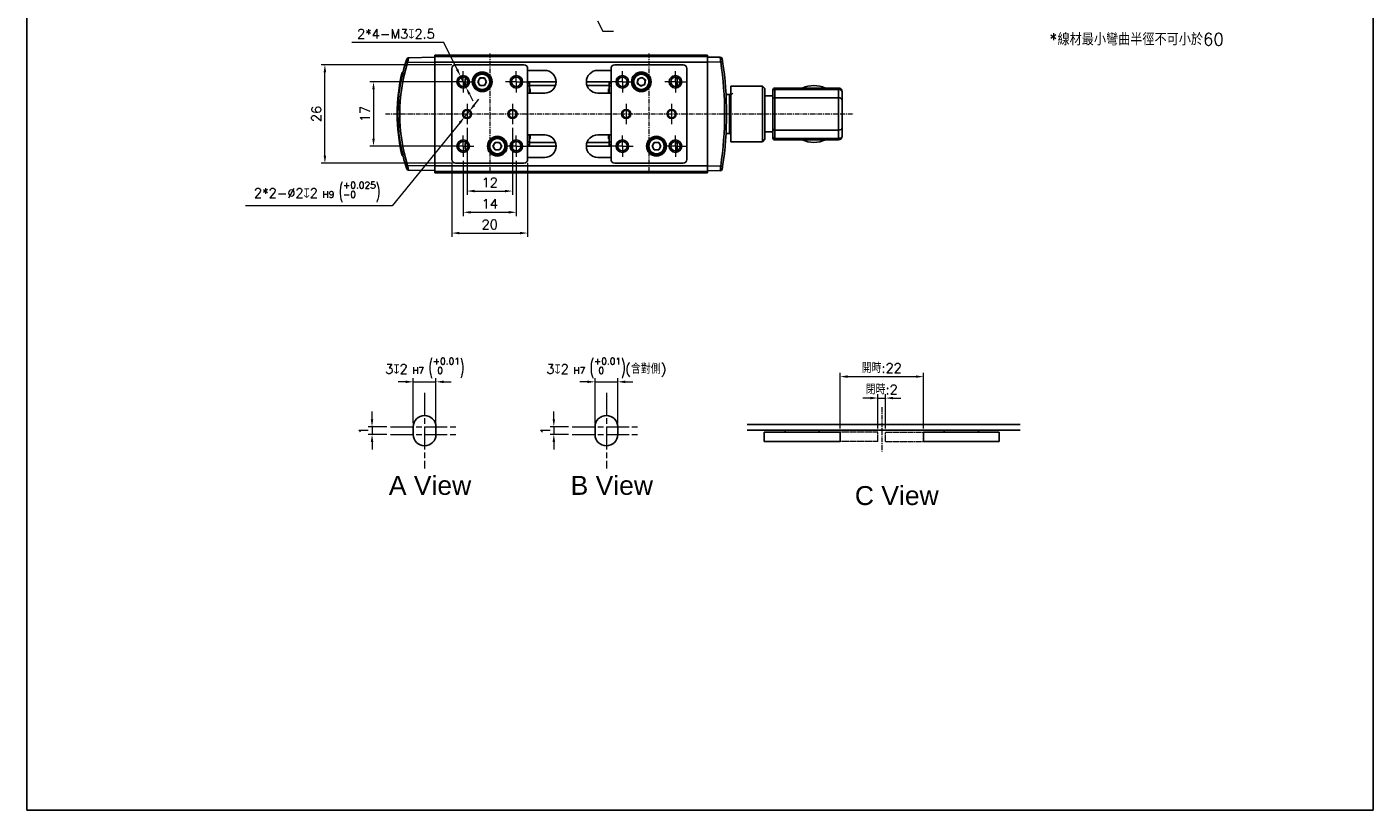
# Model space of a CAD drawing. Header units: inches. Extents: x 0 to 5655, y -2263 to 1330.
# Tile 151 of 239: x 3579 to 3934, y 0 to 207. Entities that reach past the tile are written whole.
import ezdxf

# ---------------------------------------------------------------- set-up
doc = ezdxf.new("R2010")
doc.units = ezdxf.units.IN
doc.header["$MEASUREMENT"] = 0
for name, pattern in [('AM_ISO08W050x2', [9, 6, -0.75, 1.5, -0.75]), ('CENTER', [2, 1.25, -0.25, 0.25, -0.25]), ('HIDDEN', [0.375, 0.25, -0.125]), ('SLD-實線', [0])]:
    doc.linetypes.add(name, pattern=pattern)
for name, color, linetype, lineweight in [('AM_4', 3, 'Continuous', 15), ('AM_5', 3, 'Continuous', 15), ('AM_7', 4, 'CENTER', 15), ('AM_8', 1, 'Continuous', 15)]:
    doc.layers.add(name, color=color, linetype=linetype, lineweight=lineweight)
doc.layers.add('中繼線', color=7, linetype='Continuous')
doc.styles.get("Standard").update_dxf_attribs({"font": 'arial.ttf'})
doc.styles.add('尺寸標註', font='romans.shx', dxfattribs={"bigfont": 'CHINESET.SHX'})
doc.dimstyles.new('複本 CNS2-1$0', dxfattribs={"dimtxt": 2.5, "dimasz": 2, "dimexe": 1, "dimexo": 1, "dimgap": 1, "dimtad": 1, "dimtoh": 1, "dimdsep": 46, "dimtxsty": '尺寸標註', "dimcen": 0, "dimclrd": 2, "dimclre": 2, "dimclrt": 3, "dimadec": 0, "dimazin": 2, "dimtp": 0.1, "dimtm": 0.1, "dimtfac": 0.71, "dimtmove": 0, "dimatfit": 0, "dimfxl": 0, "dimlwd": 13, "dimlwe": 13, "dimarcsym": 0})
doc.dimstyles.new('複本 CNS2-1$3', dxfattribs={"dimtxt": 2.5, "dimasz": 2, "dimexe": 1, "dimexo": 1, "dimgap": 1, "dimtad": 1, "dimtoh": 1, "dimdsep": 46, "dimtxsty": '尺寸標註', "dimcen": 0, "dimclrd": 2, "dimclre": 2, "dimclrt": 3, "dimadec": 0, "dimazin": 2, "dimtp": 0.1, "dimtm": 0.1, "dimtfac": 0.71, "dimtmove": 0, "dimatfit": 0, "dimfxl": 0, "dimlwd": 13, "dimlwe": 13, "dimarcsym": 0})

# ---------------------------------------------------------------- blocks, each defined once
blk = doc.blocks.new('*D613')
at = {"layer": 'AM_5', "color": 2, "lineweight": 13}
for p, q in [((3692.99, 192.23), (3669.32, 192.23)), ((3670.32, 190.23), (3670.32, 177.23)), ((3692.99, 175.23), (3669.32, 175.23))]:
    blk.add_line(p, q, dxfattribs=at)
at = {"layer": 'AM_5', "color": 2}
for points in [[(3669.99, 190.23), (3670.65, 190.23), (3670.32, 192.23)], [(3669.99, 177.23), (3670.65, 177.23), (3670.32, 175.23)]]:
    blk.add_solid(points, dxfattribs=at)
at = {"layer": 'Defpoints', "color": 0}
for p in [(3693.99, 192.23), (3670.32, 175.23), (3693.99, 175.23)]:
    blk.add_point(p, dxfattribs=at)
at = {"layer": 'AM_5', "color": 3, "insert": (3668.07, 183.73), "char_height": 2.5, "attachment_point": 5, "rotation": 90, "style": '尺寸標註'}
blk.add_mtext('17', dxfattribs=at)
blk = doc.blocks.new('*D589')
at = {"layer": 'AM_5', "color": 2, "lineweight": 13}
for p, q in [((3690.99, 196.73), (3656.48, 196.73)), ((3657.48, 172.73), (3657.48, 194.73)), ((3690.99, 170.73), (3656.48, 170.73))]:
    blk.add_line(p, q, dxfattribs=at)
at = {"layer": 'AM_5', "color": 2}
for points in [[(3657.15, 194.73), (3657.82, 194.73), (3657.48, 196.73)], [(3657.15, 172.73), (3657.82, 172.73), (3657.48, 170.73)]]:
    blk.add_solid(points, dxfattribs=at)
at = {"layer": 'Defpoints', "color": 0}
for p in [(3657.48, 196.73), (3691.99, 196.73), (3691.99, 170.73)]:
    blk.add_point(p, dxfattribs=at)
at = {"layer": 'AM_5', "color": 3, "insert": (3655.23, 183.73), "char_height": 2.5, "attachment_point": 5, "rotation": 90, "style": '尺寸標註'}
blk.add_mtext('26', dxfattribs=at)
blk = doc.blocks.new('*D590')
at = {"layer": 'AM_5', "color": 2, "lineweight": 13}
for p, q in [((3688.84, 202.62), (3664.63, 202.62)), ((3692.37, 195.5), (3688.84, 202.62)), ((3694.72, 190.75), (3693.26, 193.7)), ((3695.61, 188.95), (3696.5, 187.16))]:
    blk.add_line(p, q, dxfattribs=at)
at = {"layer": 'AM_5', "color": 2}
for points in [[(3692.67, 195.64), (3692.07, 195.35), (3693.26, 193.7)], [(3695.91, 189.1), (3695.31, 188.81), (3694.72, 190.75)]]:
    blk.add_solid(points, dxfattribs=at)
at = {"layer": 'Defpoints', "color": 0}
for p in [(3693.26, 193.7), (3694.72, 190.75)]:
    blk.add_point(p, dxfattribs=at)
at = {"layer": 'AM_5', "color": 3, "insert": (3676.23, 204.87), "char_height": 2.5, "attachment_point": 5, "style": '尺寸標註'}
blk.add_mtext('2*4-M3{\\Famgdt;x}2.5', dxfattribs=at)
blk = doc.blocks.new('*D591')
at = {"layer": 'AM_5', "color": 2, "lineweight": 13}
for p, q in [((3696.89, 186.05), (3698.15, 187.6)), ((3693.1, 181.4), (3675.25, 159.46)), ((3695.62, 184.5), (3694.36, 182.95)), ((3675.25, 159.46), (3636.51, 159.46))]:
    blk.add_line(p, q, dxfattribs=at)
at = {"layer": 'AM_5', "color": 2}
for points in [[(3696.63, 186.26), (3697.14, 185.84), (3695.62, 184.5)], [(3692.84, 181.61), (3693.36, 181.19), (3694.36, 182.95)]]:
    blk.add_solid(points, dxfattribs=at)
at = {"layer": 'Defpoints', "color": 0}
for p in [(3694.36, 182.95), (3695.62, 184.5)]:
    blk.add_point(p, dxfattribs=at)
at = {"layer": 'AM_5', "color": 3, "insert": (3655.38, 163.13), "char_height": 2.5, "attachment_point": 5, "style": '尺寸標註'}
blk.add_mtext('2*2-∅2{\\Famgdt;x}2{}{\\H0.7x;\\C3; H9 {\\H2x;\\W0.5;(}\\S+0.025^ -0;{\\H2x;\\W0.5;)}}', dxfattribs=at)
blk = doc.blocks.new('*D592')
at = {"layer": 'AM_5', "color": 2, "lineweight": 13}
for p, q in [((3694.99, 180.03), (3694.99, 162.38)), ((3706.99, 180.03), (3706.99, 162.38)), ((3696.99, 163.38), (3704.99, 163.38))]:
    blk.add_line(p, q, dxfattribs=at)
at = {"layer": 'AM_5', "color": 2}
for points in [[(3696.99, 163.71), (3696.99, 163.04), (3694.99, 163.38)], [(3704.99, 163.71), (3704.99, 163.04), (3706.99, 163.38)]]:
    blk.add_solid(points, dxfattribs=at)
at = {"layer": 'Defpoints', "color": 0}
for p in [(3694.99, 181.03), (3706.99, 181.03), (3706.99, 163.38)]:
    blk.add_point(p, dxfattribs=at)
at = {"layer": 'AM_5', "color": 3, "insert": (3700.99, 165.63), "char_height": 2.5, "attachment_point": 5, "style": '尺寸標註'}
blk.add_mtext('12', dxfattribs=at)
blk = doc.blocks.new('*D593')
at = {"layer": 'AM_5', "color": 2, "lineweight": 13}
for p, q in [((3693.99, 171.39), (3693.99, 156.78)), ((3707.99, 171.39), (3707.99, 156.78)), ((3695.99, 157.78), (3705.99, 157.78))]:
    blk.add_line(p, q, dxfattribs=at)
at = {"layer": 'AM_5', "color": 2}
for points in [[(3695.99, 158.11), (3695.99, 157.44), (3693.99, 157.78)], [(3705.99, 158.11), (3705.99, 157.44), (3707.99, 157.78)]]:
    blk.add_solid(points, dxfattribs=at)
at = {"layer": 'Defpoints', "color": 0}
for p in [(3693.99, 172.39), (3707.99, 172.39), (3707.99, 157.78)]:
    blk.add_point(p, dxfattribs=at)
at = {"layer": 'AM_5', "color": 3, "insert": (3700.99, 160.03), "char_height": 2.5, "attachment_point": 5, "style": '尺寸標註'}
blk.add_mtext('14', dxfattribs=at)
blk = doc.blocks.new('*D594')
at = {"layer": 'AM_5', "color": 2, "lineweight": 13}
for p, q in [((3690.99, 170.73), (3690.99, 151.29)), ((3710.99, 170.73), (3710.99, 151.29)), ((3692.99, 152.29), (3708.99, 152.29))]:
    blk.add_line(p, q, dxfattribs=at)
at = {"layer": 'AM_5', "color": 2}
for points in [[(3692.99, 152.62), (3692.99, 151.96), (3690.99, 152.29)], [(3708.99, 152.62), (3708.99, 151.96), (3710.99, 152.29)]]:
    blk.add_solid(points, dxfattribs=at)
at = {"layer": 'Defpoints', "color": 0}
for p in [(3690.99, 171.73), (3710.99, 171.73), (3710.99, 152.29)]:
    blk.add_point(p, dxfattribs=at)
at = {"layer": 'AM_5', "color": 3, "insert": (3700.99, 154.54), "char_height": 2.5, "attachment_point": 5, "style": '尺寸標註'}
blk.add_mtext('20', dxfattribs=at)
blk = doc.blocks.new('90度接頭-下視')
for p, q in [((0, -7.35), (0, 7.35)), ((0, 7.35), (8.34, 7.35)), ((8.34, 7.35), (8.34, -7.35)), ((9, 6.69), (8.34, 7.35)), ((9, -6.69), (9, 6.69)), ((9, 4.75), (11.1, 4.75)), ((11.1, 6.35), (11.1, 6.16)), ((11.1, 3.96), (11.1, 6.16)), ((11.1, 2.1), (11.1, 3.96)), ((11.6, 6.85), (28.4, 6.85)), ((11.6, 6.47), (11.6, 6.85)), ((11.6, 6.47), (28.4, 6.47)), ((11.6, 6.47), (11.6, 4.27)), ((11.6, 4.27), (28.4, 4.27)), ((11.6, 4.27), (11.6, -4.27)), ((28.4, 6.85), (28.4, 6.47)), ((28.4, 6.47), (28.4, 4.27)), ((28.4, -4.27), (28.4, 4.27)), ((29.4, 5.85), (29.4, 3.65)), ((29.4, 1.93), (29.4, 3.65)), ((11.1, 2.1), (11.1, 1.06)), ((11.1, 0), (11.1, 1.06)), ((11.1, 0), (11.1, -1.06)), ((29.4, 1.93), (29.4, 0.98)), ((29.4, 0), (29.4, 0.98)), ((11.1, -2.1), (11.1, -1.06)), ((11.1, -2.1), (11.1, -3.96)), ((29.4, 0), (29.4, -0.98)), ((29.4, -1.93), (29.4, -0.98)), ((29.4, -1.93), (29.4, -3.65)), ((9, -6.69), (8.34, -7.35)), ((9, -4.75), (11.1, -4.75)), ((11.1, -6.16), (11.1, -3.96)), ((11.1, -6.35), (11.1, -6.16)), ((11.6, -6.47), (11.6, -4.27)), ((11.6, -4.27), (28.4, -4.27)), ((28.4, -6.47), (11.6, -6.47)), ((11.6, -6.85), (11.6, -6.47)), ((11.6, -6.85), (28.4, -6.85)), ((28.4, -4.27), (28.4, -6.47)), ((28.4, -6.47), (28.4, -6.85)), ((29.4, -3.65), (29.4, -5.85)), ((0, -7.35), (8.34, -7.35))]:
    blk.add_line(p, q)
for centre, radius, start, end in [((21.9, 0), 7.5, 65.9701, 114.0299), ((11.6, 6.35), 0.5, 90, 180), ((28.4, 5.85), 1, 0, 90), ((11.6, -6.35), 0.5, 180, 270), ((21.9, 0), 7.5, 245.9701, 294.0299), ((28.4, -5.85), 1, 270, 0)]:
    blk.add_arc(centre, radius, start, end)
for centre, major_axis, start_param, end_param in [((11.6, 6.16), (-0.5, 0), 4.712389, 6.283185), ((11.6, 3.96), (-0.5, 0), 4.712389, 6.283185), ((28.4, 5.85), (1, 0), 0, 1.570796), ((28.4, 3.65), (1, 0), 0, 1.570796), ((11.6, -3.96), (-0.5, 0), 0, 1.570796), ((11.6, -6.16), (-0.5, 0), 0, 1.570796), ((28.4, -3.65), (1, 0), 4.712389, 6.283185)]:
    blk.add_ellipse(centre, major_axis=major_axis, ratio=0.623265, start_param=start_param, end_param=end_param)
blk.add_open_spline([(29.4, -5.85), (29.4, -5.9), (29.39, -5.95), (29.37, -5.99), (29.37, -6.01), (29.36, -6.03), (29.35, -6.05), (29.34, -6.05), (29.34, -6.06), (29.34, -6.07), (29.33, -6.07), (29.33, -6.08), (29.33, -6.08), (29.33, -6.08), (29.33, -6.08), (29.32, -6.09), (29.3, -6.13), (29.26, -6.17), (29.22, -6.2), (29.2, -6.22), (29.19, -6.24), (29.17, -6.25), (29.16, -6.26), (29.15, -6.26), (29.14, -6.27), (29.13, -6.27), (29.13, -6.28), (29.12, -6.28), (29.12, -6.28), (29.12, -6.28), (29.11, -6.29), (29.11, -6.29), (29.11, -6.29), (29.11, -6.29), (29, -6.36), (28.87, -6.4), (28.76, -6.43), (28.64, -6.46), (28.52, -6.47), (28.4, -6.47)], degree=3, knots=[0, 0, 0, 0, 0.125, 0.125, 0.125, 0.1875, 0.1875, 0.1875, 0.21875, 0.21875, 0.21875, 0.234375, 0.234375, 0.234375, 0.25, 0.25, 0.25, 0.375, 0.375, 0.375, 0.4375, 0.4375, 0.4375, 0.46875, 0.46875, 0.46875, 0.484375, 0.484375, 0.484375, 0.492187, 0.492187, 0.492187, 0.5, 0.5, 0.5, 0.75, 0.75, 0.75, 1, 1, 1, 1])
blk = doc.blocks.new('*D572')
at = {"layer": 'AM_5', "color": 2, "lineweight": 13}
for p, q in [((3669.92, 103.16), (3669.92, 105.16)), ((3673.79, 101.16), (3668.92, 101.16)), ((3669.92, 101.16), (3669.92, 99.16)), ((3673.79, 99.16), (3668.92, 99.16)), ((3669.92, 97.16), (3669.92, 95.16))]:
    blk.add_line(p, q, dxfattribs=at)
at = {"layer": 'AM_5', "color": 2}
for points in [[(3669.59, 103.16), (3670.26, 103.16), (3669.92, 101.16)], [(3669.59, 97.16), (3670.26, 97.16), (3669.92, 99.16)]]:
    blk.add_solid(points, dxfattribs=at)
at = {"layer": 'Defpoints', "color": 0}
for p in [(3674.79, 101.16), (3669.92, 99.16), (3674.79, 99.16)]:
    blk.add_point(p, dxfattribs=at)
at = {"layer": 'AM_5', "color": 3, "insert": (3667.67, 100.16), "char_height": 2.5, "attachment_point": 5, "rotation": 90, "style": '尺寸標註'}
blk.add_mtext('1', dxfattribs=at)
blk = doc.blocks.new('*D573')
at = {"layer": 'AM_5', "color": 2, "lineweight": 13}
for p, q in [((3680.79, 102.16), (3680.79, 114.03)), ((3686.79, 102.16), (3686.79, 114.03)), ((3678.79, 113.03), (3676.79, 113.03)), ((3680.79, 113.03), (3686.79, 113.03)), ((3688.79, 113.03), (3690.79, 113.03))]:
    blk.add_line(p, q, dxfattribs=at)
at = {"layer": 'AM_5', "color": 2}
for points in [[(3678.79, 113.36), (3678.79, 112.69), (3680.79, 113.03)], [(3688.79, 113.36), (3688.79, 112.69), (3686.79, 113.03)]]:
    blk.add_solid(points, dxfattribs=at)
at = {"layer": 'Defpoints', "color": 0}
for p in [(3686.79, 113.03), (3680.79, 101.16), (3686.79, 101.16)]:
    blk.add_point(p, dxfattribs=at)
at = {"layer": 'AM_5', "color": 3, "insert": (3683.79, 116.69), "char_height": 2.5, "attachment_point": 5, "style": '尺寸標註'}
blk.add_mtext('3{\\Famgdt;x}2{}{\\H0.7x;\\C3; H7 {\\H2x;\\W0.5;(}\\S+0.01^  0;{\\H2x;\\W0.5;)}}', dxfattribs=at)
blk = doc.blocks.new('*D574')
at = {"layer": 'AM_5', "color": 2, "lineweight": 13}
for p, q in [((3717.9, 103.16), (3717.9, 105.16)), ((3721.77, 101.16), (3716.9, 101.16)), ((3717.9, 101.16), (3717.9, 99.16)), ((3721.77, 99.16), (3716.9, 99.16)), ((3717.9, 97.16), (3717.9, 95.16))]:
    blk.add_line(p, q, dxfattribs=at)
at = {"layer": 'AM_5', "color": 2}
for points in [[(3717.57, 103.16), (3718.23, 103.16), (3717.9, 101.16)], [(3717.57, 97.16), (3718.23, 97.16), (3717.9, 99.16)]]:
    blk.add_solid(points, dxfattribs=at)
at = {"layer": 'Defpoints', "color": 0}
for p in [(3722.77, 101.16), (3717.9, 99.16), (3722.77, 99.16)]:
    blk.add_point(p, dxfattribs=at)
at = {"layer": 'AM_5', "color": 3, "insert": (3715.65, 100.16), "char_height": 2.5, "attachment_point": 5, "rotation": 90, "style": '尺寸標註'}
blk.add_mtext('1', dxfattribs=at)
blk = doc.blocks.new('*D575')
at = {"layer": 'AM_5', "color": 2, "lineweight": 13}
for p, q in [((3728.77, 102.16), (3728.77, 114.03)), ((3734.77, 102.16), (3734.77, 114.03)), ((3726.77, 113.03), (3724.77, 113.03)), ((3728.77, 113.03), (3734.77, 113.03)), ((3736.77, 113.03), (3738.77, 113.03))]:
    blk.add_line(p, q, dxfattribs=at)
at = {"layer": 'AM_5', "color": 2}
for points in [[(3726.77, 113.36), (3726.77, 112.69), (3728.77, 113.03)], [(3736.77, 113.36), (3736.77, 112.69), (3734.77, 113.03)]]:
    blk.add_solid(points, dxfattribs=at)
at = {"layer": 'Defpoints', "color": 0}
for p in [(3734.77, 113.03), (3728.77, 101.16), (3734.77, 101.16)]:
    blk.add_point(p, dxfattribs=at)
at = {"layer": 'AM_5', "color": 3, "insert": (3731.77, 116.69), "char_height": 2.5, "attachment_point": 5, "style": '尺寸標註'}
blk.add_mtext('3{\\Famgdt;x}2{}{\\H0.7x;\\C3; H7 {\\H2x;\\W0.5;(}\\S+0.01^  0;{\\H2x;\\W0.5;)}}(含對側)', dxfattribs=at)
blk = doc.blocks.new('*D576')
at = {"layer": 'AM_5', "color": 2, "lineweight": 13}
for p, q in [((3793.44, 100.74), (3793.44, 115.4)), ((3795.44, 114.4), (3813.44, 114.4)), ((3815.44, 100.74), (3815.44, 115.4))]:
    blk.add_line(p, q, dxfattribs=at)
at = {"layer": 'AM_5', "color": 2}
for points in [[(3795.44, 114.74), (3795.44, 114.07), (3793.44, 114.4)], [(3813.44, 114.74), (3813.44, 114.07), (3815.44, 114.4)]]:
    blk.add_solid(points, dxfattribs=at)
at = {"layer": 'Defpoints', "color": 0}
for p in [(3815.44, 114.4), (3793.44, 99.74), (3815.44, 99.74)]:
    blk.add_point(p, dxfattribs=at)
at = {"layer": 'AM_5', "color": 3, "insert": (3804.44, 116.65), "char_height": 2.5, "attachment_point": 5, "style": '尺寸標註'}
blk.add_mtext('開時:22', dxfattribs=at)
blk = doc.blocks.new('*D577')
at = {"layer": 'AM_5', "color": 2, "lineweight": 13}
for p, q in [((3801.44, 108.74), (3799.44, 108.74)), ((3803.44, 100.74), (3803.44, 109.74)), ((3803.44, 108.74), (3805.44, 108.74)), ((3805.44, 100.74), (3805.44, 109.74)), ((3807.44, 108.74), (3809.44, 108.74))]:
    blk.add_line(p, q, dxfattribs=at)
at = {"layer": 'AM_5', "color": 2}
for points in [[(3801.44, 109.08), (3801.44, 108.41), (3803.44, 108.74)], [(3807.44, 109.08), (3807.44, 108.41), (3805.44, 108.74)]]:
    blk.add_solid(points, dxfattribs=at)
at = {"layer": 'Defpoints', "color": 0}
for p in [(3805.44, 108.74), (3803.44, 99.74), (3805.44, 99.74)]:
    blk.add_point(p, dxfattribs=at)
at = {"layer": 'AM_5', "color": 3, "insert": (3804.44, 110.99), "char_height": 2.5, "attachment_point": 5, "style": '尺寸標註'}
blk.add_mtext('閉時:2', dxfattribs=at)

msp = doc.modelspace()

# ---------------------------------------------------------------- linework, layer by layer
at = {"color": 7, "linetype": 'SLD-實線', "lineweight": 25}
for p, q in [((3686.492, 199.226), (3758.492, 199.226)), ((3686.492, 198.926), (3686.492, 199.226)), ((3687.092, 199.126), (3687.092, 198.926)), ((3687.092, 199.126), (3690.892, 199.126)), ((3690.892, 198.926), (3690.892, 199.126)), ((3754.092, 199.126), (3754.092, 198.926)), ((3754.092, 199.126), (3757.892, 199.126)), ((3757.892, 198.926), (3757.892, 199.126)), ((3758.492, 198.926), (3758.492, 199.226)), ((3686.492, 197.426), (3679.318, 197.3)), ((3679.562, 198.555), (3686.492, 198.676)), ((3758.492, 198.926), (3686.492, 198.926)), ((3686.492, 197.426), (3686.492, 198.926)), ((3686.492, 170.026), (3686.492, 197.426)), ((3758.492, 197.426), (3686.492, 197.426)), ((3690.992, 195.726), (3690.992, 171.726)), ((3709.992, 196.726), (3691.992, 196.726)), ((3710.992, 171.726), (3710.992, 195.726)), ((3732.992, 195.726), (3732.992, 171.726)), ((3751.992, 196.726), (3733.992, 196.726)), ((3752.992, 171.726), (3752.992, 195.726)), ((3758.492, 198.926), (3758.492, 197.426)), ((3758.492, 198.676), (3761.819, 198.734)), ((3761.937, 197.486), (3758.492, 197.426)), ((3758.492, 197.426), (3758.492, 170.026)), ((3677.674, 192.911), (3677.674, 192.911)), ((3677.87, 194.693), (3677.867, 194.693)), ((3678.079, 194.706), (3677.872, 194.702)), ((3697.826, 192.226), (3698.409, 193.236)), ((3697.826, 192.226), (3698.409, 191.216)), ((3699.575, 193.236), (3698.409, 193.236)), ((3699.575, 193.236), (3700.158, 192.226)), ((3700.158, 192.226), (3699.575, 191.216)), ((3715.492, 195.226), (3710.992, 195.226)), ((3710.992, 192.226), (3718.492, 192.226)), ((3711.492, 192.226), (3711.492, 191.755)), ((3726.492, 192.226), (3732.992, 192.226)), ((3732.992, 195.226), (3729.492, 195.226)), ((3732.492, 191.755), (3732.492, 192.226)), ((3739.925, 191.755), (3740.051, 192.915)), ((3741.119, 193.385), (3740.051, 192.915)), ((3741.119, 193.385), (3742.059, 192.696)), ((3742.059, 192.696), (3741.933, 191.536)), ((3762.985, 193.349), (3762.985, 193.349)), ((3763.016, 193.047), (3763.016, 193.047)), ((3698.409, 191.216), (3699.575, 191.216)), ((3710.992, 189.226), (3715.492, 189.226)), ((3711.492, 191.755), (3711.492, 191.119)), ((3711.492, 191.119), (3711.492, 189.226)), ((3711.692, 190.326), (3711.492, 190.326)), ((3711.692, 190.325), (3711.692, 189.226)), ((3729.492, 189.226), (3732.992, 189.226)), ((3732.492, 190.326), (3732.292, 190.326)), ((3732.292, 189.226), (3732.292, 190.326)), ((3732.492, 191.119), (3732.492, 191.755)), ((3732.492, 189.226), (3732.492, 191.119)), ((3739.925, 191.755), (3740.866, 191.066)), ((3740.866, 191.066), (3741.933, 191.536)), ((3763.233, 190.603), (3763.233, 190.603)), ((3763.262, 190.226), (3763.261, 190.226)), ((3763.262, 190.226), (3763.262, 190.209)), ((3764.762, 188.876), (3763.347, 188.876)), ((3764.262, 188.876), (3764.262, 178.576)), ((3764.612, 189.226), (3764.612, 178.226)), ((3765.112, 189.226), (3764.762, 188.876)), ((3676.544, 184.186), (3676.542, 184.186)), ((3676.942, 177.661), (3676.944, 177.66)), ((3715.492, 178.226), (3710.992, 178.226)), ((3711.492, 178.226), (3711.492, 176.332)), ((3711.692, 178.226), (3711.692, 177.126)), ((3732.992, 178.226), (3729.492, 178.226)), ((3732.292, 177.126), (3732.292, 178.226)), ((3732.492, 176.332), (3732.492, 178.226)), ((3763.347, 178.576), (3764.762, 178.576)), ((3764.262, 178.576), (3764.612, 178.226)), ((3701.826, 175.226), (3702.409, 176.236)), ((3701.826, 175.226), (3702.409, 174.216)), ((3703.575, 176.236), (3702.409, 176.236)), ((3702.409, 174.216), (3703.575, 174.216)), ((3703.575, 176.236), (3704.158, 175.226)), ((3704.158, 175.226), (3703.575, 174.216)), ((3710.992, 175.226), (3718.492, 175.226)), ((3711.492, 177.126), (3711.692, 177.126)), ((3711.492, 176.332), (3711.492, 175.696)), ((3711.492, 175.696), (3711.492, 175.226)), ((3726.492, 175.226), (3732.992, 175.226)), ((3732.292, 177.126), (3732.492, 177.126)), ((3732.492, 175.696), (3732.492, 176.332)), ((3732.492, 175.226), (3732.492, 175.696)), ((3744.409, 176.236), (3743.826, 175.226)), ((3744.409, 174.216), (3743.826, 175.226)), ((3745.575, 176.236), (3744.409, 176.236)), ((3745.575, 174.216), (3744.409, 174.216)), ((3745.575, 176.236), (3746.158, 175.226)), ((3745.575, 174.216), (3746.158, 175.226)), ((3678.079, 172.745), (3677.872, 172.749)), ((3691.992, 170.726), (3709.992, 170.726)), ((3710.992, 172.226), (3715.492, 172.226)), ((3729.492, 172.226), (3732.992, 172.226)), ((3733.992, 170.726), (3751.992, 170.726)), ((3678.903, 169.831), (3678.903, 169.832)), ((3679.318, 170.151), (3686.492, 170.025)), ((3686.492, 168.776), (3679.562, 168.896)), ((3686.492, 170.026), (3758.492, 170.026)), ((3686.492, 168.526), (3686.492, 170.026)), ((3686.492, 168.526), (3758.492, 168.526)), ((3686.492, 168.226), (3686.492, 168.526)), ((3686.492, 168.226), (3758.492, 168.226)), ((3687.092, 168.526), (3687.092, 168.326)), ((3687.193, 168.326), (3687.092, 168.326)), ((3690.892, 168.326), (3687.193, 168.326)), ((3690.892, 168.326), (3690.892, 168.526)), ((3754.092, 168.526), (3754.092, 168.326)), ((3754.237, 168.326), (3754.092, 168.326)), ((3757.892, 168.326), (3754.237, 168.326)), ((3757.892, 168.326), (3757.892, 168.526)), ((3758.492, 170.026), (3758.492, 168.526)), ((3758.492, 170.025), (3761.937, 169.965)), ((3761.819, 168.717), (3758.492, 168.776)), ((3758.492, 168.226), (3758.492, 168.526)), ((3762.351, 169.318), (3762.351, 169.318)), ((3762.398, 169.617), (3762.398, 169.617))]:
    msp.add_line(p, q, dxfattribs=at)
at = {"color": 8, "linetype": 'SLD-實線', "lineweight": 25}
for p, q in [((3711.492, 191.755), (3710.992, 191.755)), ((3711.492, 191.119), (3710.992, 191.119)), ((3711.492, 191.226), (3718.321, 191.226)), ((3726.664, 191.226), (3732.492, 191.226)), ((3732.492, 191.755), (3732.992, 191.755)), ((3732.492, 191.119), (3732.992, 191.119)), ((3711.492, 176.332), (3710.992, 176.332)), ((3711.492, 175.696), (3710.992, 175.696)), ((3711.492, 176.226), (3718.321, 176.226)), ((3726.664, 176.226), (3732.492, 176.226)), ((3732.492, 176.332), (3732.992, 176.332)), ((3732.492, 175.696), (3732.992, 175.696))]:
    msp.add_line(p, q, dxfattribs=at)
at = {"color": 7, "linetype": 'Continuous', "lineweight": 25}
for p, q in [((3680.79, 101.157), (3680.79, 99.157)), ((3686.79, 99.157), (3686.79, 101.157)), ((3728.767, 101.157), (3728.767, 99.157)), ((3734.767, 99.157), (3734.767, 101.157)), ((3840.943, 101.744), (3768.943, 101.744)), ((3840.943, 100.244), (3768.943, 100.244)), ((3773.443, 97.244), (3773.443, 99.744)), ((3774.443, 99.744), (3773.443, 99.744)), ((3792.443, 99.744), (3774.443, 99.744)), ((3778.943, 100.244), (3778.943, 99.744)), ((3787.943, 99.744), (3787.943, 100.244)), ((3793.443, 99.744), (3792.443, 99.744)), ((3793.443, 97.244), (3793.443, 99.744)), ((3815.443, 97.244), (3815.443, 99.744)), ((3816.443, 99.744), (3815.443, 99.744)), ((3834.443, 99.744), (3816.443, 99.744)), ((3820.943, 100.244), (3820.943, 99.744)), ((3829.943, 99.744), (3829.943, 100.244)), ((3835.443, 99.744), (3834.443, 99.744)), ((3835.443, 97.244), (3835.443, 99.744)), ((3774.443, 97.244), (3773.443, 97.244)), ((3792.443, 97.244), (3774.443, 97.244)), ((3793.443, 97.244), (3792.443, 97.244)), ((3816.443, 97.244), (3815.443, 97.244)), ((3834.443, 97.244), (3816.443, 97.244)), ((3835.443, 97.244), (3834.443, 97.244))]:
    msp.add_line(p, q, dxfattribs=at)
msp.add_lwpolyline([(3578.841, 169.72), (3578.841, 493.153), (3934.114, 493.153), (3934.114, 169.72)])
msp.add_lwpolyline([(3578.841, 493.153), (3934.114, 493.153), (3934.114, 0), (3578.841, 0)], close=True)
at = {"color": 7, "linetype": 'SLD-實線', "lineweight": 25}
for centre, radius in [((3693.992, 192.226), 1.65), ((3693.992, 192.226), 1.25), ((3698.992, 192.226), 2.6), ((3698.992, 192.226), 2.4), ((3698.992, 192.226), 2.25), ((3698.992, 192.226), 2), ((3707.992, 192.226), 1.65), ((3707.992, 192.226), 1.25), ((3735.992, 192.226), 1.65), ((3735.992, 192.226), 1.25), ((3740.992, 192.226), 2.6), ((3740.992, 192.226), 2.4), ((3740.992, 192.226), 2.25), ((3740.992, 192.226), 2), ((3749.992, 192.226), 1.65), ((3749.992, 192.226), 1.25), ((3694.992, 183.726), 1.2), ((3706.992, 183.726), 1.2), ((3736.992, 183.726), 1.2), ((3748.992, 183.726), 1.2), ((3694.992, 183.726), 1), ((3706.992, 183.726), 1), ((3736.992, 183.726), 1), ((3748.992, 183.726), 1), ((3702.992, 175.226), 2.6), ((3744.992, 175.226), 2.6), ((3693.992, 175.226), 1.65), ((3693.992, 175.226), 1.25), ((3702.992, 175.226), 2.4), ((3702.992, 175.226), 2.25), ((3702.992, 175.226), 2), ((3707.992, 175.226), 1.65), ((3707.992, 175.226), 1.25), ((3735.992, 175.226), 1.65), ((3735.992, 175.226), 1.25), ((3744.992, 175.226), 2.4), ((3744.992, 175.226), 2.25), ((3744.992, 175.226), 2), ((3749.992, 175.226), 1.65), ((3749.992, 175.226), 1.25)]:
    msp.add_circle(centre, radius, dxfattribs=at)
for centre, radius, start, end in [((3722.492, 183.726), 45.75, 162.54245, 197.45755), ((3722.483, 183.726), 45.25, 162.54245, 197.45755), ((3722.492, 183.726), 45.75, 161.53861, 162.54245), ((3686.204, 219.602), 23.341, 251.6339, 252.84089), ((3679.571, 198.055), 0.5, 91, 161.53861), ((3691.992, 195.726), 1, 90, 180), ((3709.992, 195.726), 1, 0, 90), ((3733.992, 195.726), 1, 90, 180), ((3751.992, 195.726), 1, 0, 90), ((3761.828, 198.234), 0.5, 9.17383, 91), ((3769.392, 149.605), 48.458, 98.24785, 98.84925), ((3671.983, 183.726), 91, 351.30281, 8.69719), ((3671.992, 183.726), 91.5, 8.69719, 9.17383), ((3671.992, 183.726), 91.5, 351.30281, 8.69719), ((3722.492, 183.726), 45.95, 166.17967, 193.82033), ((3697.492, 192.226), 3, 159.63587, 200.36413), ((3698.992, 192.226), 1.01, 150, 210), ((3698.992, 192.226), 1.01, 90, 150), ((3698.992, 192.226), 1.01, 30, 90), ((3698.992, 192.226), 1.01, 330, 30), ((3715.492, 192.226), 3, 270, 90), ((3729.492, 192.226), 3, 90, 270), ((3740.992, 192.226), 1.01, 173.77329, 233.77329), ((3740.992, 192.226), 1.01, 113.77329, 173.77329), ((3740.992, 192.226), 1.01, 53.77329, 113.77329), ((3740.992, 192.226), 1.01, 293.77329, 353.77329), ((3740.992, 192.226), 1.01, 353.77329, 53.77329), ((3747.492, 192.226), 3, 335.85315, 24.14685), ((3698.992, 192.226), 1.01, 210, 270), ((3698.992, 192.226), 1.01, 270, 330), ((3740.992, 192.226), 1.01, 233.77329, 293.77329), ((3715.492, 175.226), 3, 270, 90), ((3729.492, 175.226), 3, 90, 270), ((3697.492, 175.226), 3, 159.63587, 200.36413), ((3702.992, 175.226), 1.01, 150, 210), ((3702.992, 175.226), 1.01, 90, 150), ((3702.992, 175.226), 1.01, 210, 270), ((3702.992, 175.226), 1.01, 30, 90), ((3702.992, 175.226), 1.01, 270, 330), ((3702.992, 175.226), 1.01, 330, 30), ((3744.992, 175.226), 1.01, 150, 210), ((3744.992, 175.226), 1.01, 90, 150), ((3744.992, 175.226), 1.01, 210, 270), ((3744.992, 175.226), 1.01, 30, 90), ((3744.992, 175.226), 1.01, 270, 330), ((3744.992, 175.226), 1.01, 330, 30), ((3747.492, 175.226), 3, 335.85315, 24.14685), ((3691.992, 171.726), 1, 180, 270), ((3709.992, 171.726), 1, 270, 0), ((3733.992, 171.726), 1, 180, 270), ((3751.992, 171.726), 1, 270, 0), ((3686.204, 147.849), 23.341, 107.15911, 108.3661), ((3722.492, 183.726), 45.75, 197.45755, 198.46139), ((3679.571, 169.396), 0.5, 198.46139, 269), ((3761.828, 169.217), 0.5, 269, 350.82617), ((3769.392, 217.846), 48.458, 261.15075, 261.75215), ((3671.992, 183.726), 91.5, 350.94083, 351.30281)]:
    msp.add_arc(centre, radius, start, end, dxfattribs=at)
at = {"color": 7, "linetype": 'Continuous', "lineweight": 25}
for centre, start, end in [((3683.79, 101.157), 0, 180), ((3731.767, 101.157), 0, 180), ((3683.79, 99.157), 180, 0), ((3731.767, 99.157), 180, 0)]:
    msp.add_arc(centre, 3, start, end, dxfattribs=at)
at = {"color": 7, "linetype": 'SLD-實線', "lineweight": 25}
for points, knots in [([(3678.849, 197.45), (3678.872, 197.521), (3678.92, 197.675), (3678.99, 197.891), (3679.049, 198.07), (3679.089, 198.19), (3679.094, 198.205), (3679.097, 198.213)], [0, 0, 0, 0, 0.1836144, 0.3988313, 0.6026819, 0.8014926, 1, 1, 1, 1]), ([(3679.562, 198.555), (3679.559, 198.542), (3679.552, 198.517), (3679.512, 198.321), (3679.454, 198.028), (3679.386, 197.672), (3679.339, 197.417), (3679.318, 197.3)], [0, 0, 0, 0, 0.2028585, 0.4042888, 0.6079696, 0.8201864, 1, 1, 1, 1]), ([(3761.937, 197.486), (3761.928, 197.581), (3761.905, 197.815), (3761.87, 198.167), (3761.84, 198.48), (3761.821, 198.693), (3761.82, 198.72), (3761.819, 198.734)], [0, 0, 0, 0, 0.1456872, 0.360938, 0.5743807, 0.7869856, 1, 1, 1, 1]), ([(3762.322, 198.313), (3762.323, 198.305), (3762.326, 198.289), (3762.346, 198.161), (3762.376, 197.972), (3762.41, 197.76), (3762.431, 197.619), (3762.44, 197.561)], [0, 0, 0, 0, 0.2118112, 0.4238161, 0.6374662, 0.8535831, 1, 1, 1, 1]), ([(3679.097, 169.238), (3679.096, 169.24), (3679.094, 169.247), (3679.068, 169.325), (3679.011, 169.496), (3678.934, 169.733), (3678.878, 169.911), (3678.849, 170.001)], [0, 0, 0, 0, 0.104908, 0.3151315, 0.5384292, 0.7690596, 1, 1, 1, 1]), ([(3679.318, 170.151), (3679.345, 170.003), (3679.399, 169.708), (3679.474, 169.319), (3679.53, 169.038), (3679.557, 168.911), (3679.561, 168.9), (3679.562, 168.896)], [0, 0, 0, 0, 0.2262727, 0.4543904, 0.6786824, 0.8927155, 1, 1, 1, 1]), ([(3761.819, 168.717), (3761.819, 168.723), (3761.819, 168.737), (3761.832, 168.882), (3761.859, 169.164), (3761.895, 169.541), (3761.923, 169.824), (3761.937, 169.965)], [0, 0, 0, 0, 0.1335664, 0.349135, 0.5660581, 0.7831039, 1, 1, 1, 1]), ([(3762.44, 169.89), (3762.427, 169.804), (3762.401, 169.634), (3762.365, 169.407), (3762.338, 169.237), (3762.324, 169.15), (3762.322, 169.141), (3762.322, 169.138)], [0, 0, 0, 0, 0.2179671, 0.4356993, 0.6525399, 0.8672297, 1, 1, 1, 1])]:
    msp.add_open_spline(points, degree=3, knots=knots, dxfattribs=at)
at = {"layer": 'AM_4', "linetype": 'HIDDEN', "ltscale": 0.5}
for p, q in [((3803.443, 99.744), (3793.443, 99.744)), ((3803.443, 97.244), (3803.443, 99.744)), ((3805.443, 97.244), (3805.443, 99.744)), ((3805.443, 99.744), (3815.443, 99.744)), ((3803.443, 97.244), (3793.443, 97.244)), ((3805.443, 97.244), (3815.443, 97.244))]:
    msp.add_line(p, q, dxfattribs=at)
at = {"layer": 'AM_5', "color": 2, "lineweight": 13}
for p, q in [((3729.387, 208.342), (3730.824, 205.608)), ((3730.824, 205.608), (3733.609, 205.608))]:
    msp.add_line(p, q, dxfattribs=at)
at = {"layer": 'AM_7'}
for p, q in [((3700.992, 199.726), (3700.992, 167.726)), ((3742.992, 199.726), (3742.992, 167.726)), ((3673.492, 183.726), (3797.012, 183.726)), ((3804.443, 106.314), (3804.443, 94.615))]:
    msp.add_line(p, q, dxfattribs=at)
at = {"layer": 'AM_7', "linetype": 'AM_ISO08W050x2'}
for p, q in [((3693.992, 192.226), (3691.155, 192.226)), ((3693.992, 192.226), (3693.992, 195.063)), ((3693.992, 192.226), (3696.83, 192.226)), ((3693.992, 192.226), (3693.992, 189.388)), ((3707.992, 192.226), (3705.155, 192.226)), ((3707.992, 192.226), (3707.992, 195.063)), ((3707.992, 192.226), (3710.83, 192.226)), ((3707.992, 192.226), (3707.992, 189.388)), ((3735.992, 192.226), (3733.155, 192.226)), ((3735.992, 192.226), (3735.992, 195.063)), ((3735.992, 192.226), (3738.83, 192.226)), ((3735.992, 192.226), (3735.992, 189.388)), ((3749.992, 192.226), (3747.155, 192.226)), ((3749.992, 192.226), (3749.992, 195.063)), ((3749.992, 192.226), (3752.83, 192.226)), ((3749.992, 192.226), (3749.992, 189.388)), ((3694.992, 186.423), (3694.992, 181.028)), ((3706.992, 186.423), (3706.992, 181.028)), ((3736.992, 186.423), (3736.992, 181.028)), ((3748.992, 186.423), (3748.992, 181.028)), ((3693.992, 175.226), (3693.992, 178.063)), ((3707.992, 175.226), (3707.992, 178.063)), ((3735.992, 175.226), (3735.992, 178.063)), ((3749.992, 175.226), (3749.992, 178.063)), ((3693.992, 175.226), (3691.155, 175.226)), ((3693.992, 175.226), (3696.83, 175.226)), ((3693.992, 175.226), (3693.992, 172.388)), ((3707.992, 175.226), (3705.155, 175.226)), ((3707.992, 175.226), (3710.83, 175.226)), ((3707.992, 175.226), (3707.992, 172.388)), ((3735.992, 175.226), (3733.155, 175.226)), ((3735.992, 175.226), (3738.83, 175.226)), ((3735.992, 175.226), (3735.992, 172.388)), ((3749.992, 175.226), (3747.155, 175.226)), ((3749.992, 175.226), (3752.83, 175.226)), ((3749.992, 175.226), (3749.992, 172.388)), ((3683.79, 110.157), (3683.79, 90.157)), ((3731.767, 110.157), (3731.767, 90.157)), ((3674.79, 101.157), (3692.79, 101.157)), ((3722.767, 101.157), (3740.767, 101.157)), ((3674.79, 99.157), (3692.79, 99.157)), ((3722.767, 99.157), (3740.767, 99.157))]:
    msp.add_line(p, q, dxfattribs=at)
at = {"layer": 'AM_8'}
msp.add_line((3676.492, 184.226), (3676.492, 183.226), dxfattribs=at)

# ---------------------------------------------------------------- block references
at = {"layer": '中繼線'}
msp.add_blockref('90度接頭-下視', (3764.612, 183.726), dxfattribs=at)

# ---------------------------------------------------------------- texts
at = {"color": 1, "insert": (3871.686, 203.438), "char_height": 3.2, "attachment_point": 5, "style": '尺寸標註'}
msp.add_mtext('*線材最小彎曲半徑不可小於60', dxfattribs=at)
at = {"layer": 'AM_4', "color": 1, "char_height": 5, "attachment_point": 5}
for s, insert in [('A View', (3685.226, 85.666)), ('B View', (3733.203, 85.666)), ('C View', (3808.414, 82.974))]:
    msp.add_mtext(s, dxfattribs=dict(at, insert=insert))

# ---------------------------------------------------------------- dimensions: what is measured, and where the dimension line sits
at = {"layer": 'AM_5'}
for p1, p2, text, override, picture, middle in [((3694.725, 190.747), (3693.26, 193.704), '2*4-M3{\\Famgdt;x}2.5', {"dimdec": 1}, '*D590', (3676.234, 202.622)), ((3695.623, 184.501), (3694.361, 182.95), '2*2-<>{\\Famgdt;x}2{}{\\H0.7x;\\C3; H9 {\\H2x;\\W0.5;(}\\S+0.025^ -0;{\\H2x;\\W0.5;)}}', {"dimdec": 1, "dimtp": 0.1, "dimtm": 0.1, "dimtdec": 3, "dimtzin": 8}, '*D591', (3655.38, 159.461))]:
    dim = msp.add_diameter_dim_2p(p1=p1, p2=p2, text=text, dimstyle='複本 CNS2-1$3', override=override, dxfattribs=at)
    dim.commit()
    dim.dimension.update_dxf_attribs({"geometry": picture, "text_midpoint": middle, "dimtype": 163})
for base, p1, p2, picture, middle in [((3657.484, 196.726), (3691.992, 170.726), (3691.992, 196.726), '*D589', (3655.234, 183.726)), ((3670.321, 175.226), (3693.992, 192.226), (3693.992, 175.226), '*D613', (3668.071, 183.726))]:
    dim = msp.add_linear_dim(base=base, p1=p1, p2=p2, angle=90, dimstyle='複本 CNS2-1$0', override={"dimdec": 1}, dxfattribs=at)
    dim.commit()
    dim.dimension.update_dxf_attribs({"geometry": picture, "text_midpoint": middle})
for base, p1, p2, picture, middle in [((3706.992, 163.376), (3694.992, 181.028), (3706.992, 181.028), '*D592', (3700.992, 165.626)), ((3710.992, 152.288), (3690.992, 171.726), (3710.992, 171.726), '*D594', (3700.992, 154.538)), ((3707.992, 157.778), (3693.992, 172.388), (3707.992, 172.388), '*D593', (3700.992, 160.028))]:
    dim = msp.add_linear_dim(base=base, p1=p1, p2=p2, dimstyle='複本 CNS2-1$0', override={"dimdec": 1}, dxfattribs=at)
    dim.commit()
    dim.dimension.update_dxf_attribs({"geometry": picture, "text_midpoint": middle})
for base, p1, p2, text, override, picture, middle in [((3686.79, 113.028), (3680.79, 101.157), (3686.79, 101.157), '<>{\\Famgdt;x}2{}{\\H0.7x;\\C3; H7 {\\H2x;\\W0.5;(}\\S+0.01^  0;{\\H2x;\\W0.5;)}}', {"dimdec": 1, "dimlfac": 0.5, "dimtp": 0.1, "dimtm": 0.1, "dimtdec": 2, "dimtzin": 8}, '*D573', (3683.79, 113.028)), ((3734.767, 113.028), (3728.767, 101.157), (3734.767, 101.157), '<>{\\Famgdt;x}2{}{\\H0.7x;\\C3; H7 {\\H2x;\\W0.5;(}\\S+0.01^  0;{\\H2x;\\W0.5;)}}(含對側)', {"dimdec": 1, "dimlfac": 0.5, "dimtp": 0.1, "dimtm": 0.1, "dimtdec": 2, "dimtzin": 8}, '*D575', (3731.767, 113.028)), ((3805.443, 108.744), (3803.443, 99.744), (3805.443, 99.744), '閉時:<>', {"dimdec": 1}, '*D577', (3804.443, 108.744))]:
    dim = msp.add_linear_dim(base=base, p1=p1, p2=p2, text=text, dimstyle='複本 CNS2-1$0', override=override, dxfattribs=at)
    dim.commit()
    dim.dimension.update_dxf_attribs({"geometry": picture, "text_midpoint": middle, "dimtype": 160})
dim = msp.add_linear_dim(base=(3815.443, 114.402), p1=(3793.443, 99.744), p2=(3815.443, 99.744), text='開時:<>', dimstyle='複本 CNS2-1$0', override={"dimdec": 1}, dxfattribs=at)
dim.commit()
dim.dimension.update_dxf_attribs({"geometry": '*D576', "text_midpoint": (3804.443, 116.652)})
for base, p1, p2, picture, middle in [((3669.922, 99.157), (3674.79, 101.157), (3674.79, 99.157), '*D572', (3669.922, 100.157)), ((3717.9, 99.157), (3722.767, 101.157), (3722.767, 99.157), '*D574', (3717.9, 100.157))]:
    dim = msp.add_linear_dim(base=base, p1=p1, p2=p2, angle=90, dimstyle='複本 CNS2-1$0', override={"dimdec": 1, "dimlfac": 0.5}, dxfattribs=at)
    dim.commit()
    dim.dimension.update_dxf_attribs({"geometry": picture, "text_midpoint": middle, "dimtype": 160})

doc.saveas('drawing.dxf')
